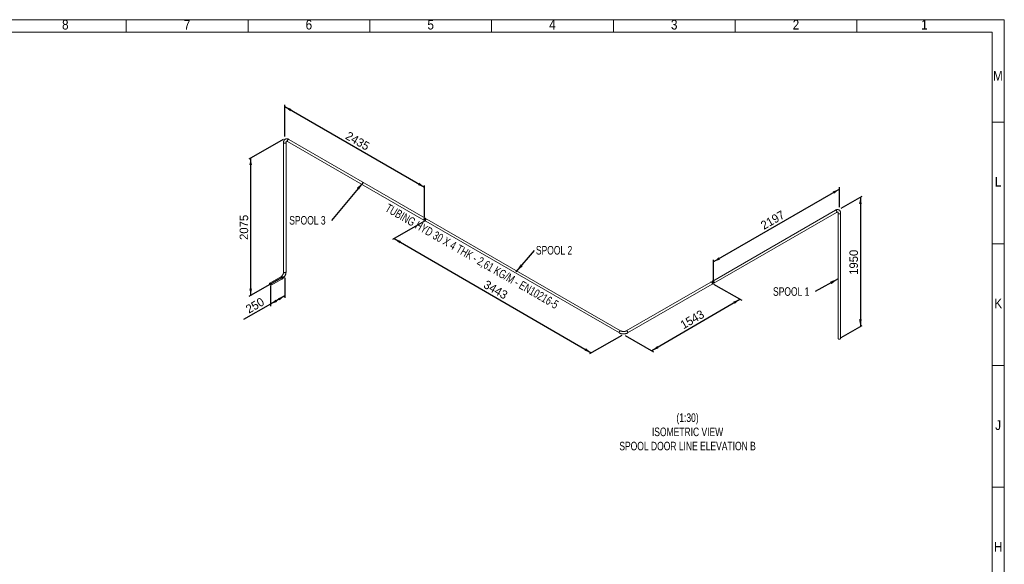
# Paper-space layout 'Hoja2' of a CAD drawing. Header units: millimetres. Extents: x 450 to 25135, y 150 to 17673.
# Tile 19 of 19: x 12952 to 25080, y 10960 to 17673. Entities that reach past the tile are written whole.
import ezdxf

# ---------------------------------------------------------------- set-up
doc = ezdxf.new("R2010")
doc.units = ezdxf.units.MM
doc.linetypes.add('SLD-Continua', pattern=[0])
doc.layers.add('COTAS', color=1, linetype='SLD-Continua')
doc.styles.add('SLDTEXTSTYLE3', font='GOTHIC.TTF', dxfattribs={"width": 0.913})
doc.styles.add('SLDTEXTSTYLE6', font='ARIALN.TTF', dxfattribs={"width": 0.87})
doc.styles.add('SLDTEXTSTYLE8', font='ARIAL.TTF', dxfattribs={"width": 0.948})
doc.styles.get("Standard").update_dxf_attribs({"font": 'ARIALN.TTF'})
doc.dimstyles.new('SLDDIMSTYLE3', dxfattribs={"dimtxt": 105, "dimasz": 105, "dimexe": 0, "dimexo": 0.0625, "dimgap": 26.25, "dimtad": 1, "dimlfac": 0.857143, "dimrnd": 1e-09, "dimzin": 12, "dimdsep": 46, "dimtxsty": 'SLDTEXTSTYLE8', "dimsah": 1, "dimcen": 0.09, "dimadec": 0, "dimazin": 3, "dimtfac": 1, "dimtofl": 0, "dimtmove": 0, "dimatfit": 3, "dimfxl": 1, "dimfrac": 2, "dimtolj": 1, "dimtzin": 12, "dimarcsym": 0})
doc.dimstyles.new('SLDDIMSTYLE4', dxfattribs={"dimtxt": 0.18, "dimasz": 105, "dimexe": 0, "dimexo": 0.0625, "dimgap": 0, "dimtad": 0, "dimtih": 1, "dimtoh": 1, "dimdec": 0, "dimrnd": 1e-09, "dimzin": 0, "dimdsep": 46, "dimtxsty": 'Standard', "dimsah": 1, "dimcen": 0.09, "dimadec": 0, "dimazin": 0, "dimtfac": 105, "dimtdec": 0, "dimtofl": 0, "dimtmove": 0, "dimatfit": 3, "dimfxl": 1, "dimfrac": 2, "dimtolj": 1, "dimtzin": 0, "dimarcsym": 0})
doc.dimstyles.new('SLDDIMSTYLE5', dxfattribs={"dimtxt": 105, "dimasz": 105, "dimexe": 0, "dimexo": 0.0625, "dimgap": 26.25, "dimtad": 1, "dimdec": 0, "dimlfac": 0.857143, "dimrnd": 1e-09, "dimzin": 12, "dimdsep": 46, "dimtxsty": 'SLDTEXTSTYLE8', "dimsah": 1, "dimcen": 0.09, "dimadec": 0, "dimazin": 3, "dimtfac": 1, "dimtdec": 0, "dimtofl": 0, "dimtmove": 0, "dimatfit": 3, "dimfxl": 1, "dimfrac": 2, "dimtolj": 1, "dimtzin": 12, "dimarcsym": 0})

# ---------------------------------------------------------------- blocks, each defined once
blk = doc.blocks.new('_D_6')
at = {"layer": 'COTAS', "ltscale": 30}
for p, q in [((23071, 15348), (23329, 15497)), ((23308, 15485), (23308, 13893)), ((23071, 13756), (23329, 13905))]:
    blk.add_line(p, q, dxfattribs=at)
for points in [[(23308, 15485), (23291, 15399), (23324, 15399)], [(23308, 13893), (23324, 13978), (23291, 13978)]]:
    blk.add_solid(points, dxfattribs=at)
at = {"layer": 'COTAS', "ltscale": 30, "insert": (23172, 14528), "char_height": 105, "attachment_point": 1, "rotation": 90, "style": 'SLDTEXTSTYLE8'}
blk.add_mtext('1950', dxfattribs=at)
blk = doc.blocks.new('_D_7')
at = {"layer": 'COTAS', "ltscale": 30}
for p, q in [((17939, 15190), (17542, 14962)), ((17564, 14974), (19993, 13566)), ((20368, 13781), (19971, 13553))]:
    blk.add_line(p, q, dxfattribs=at)
for points in [[(17564, 14974), (17630, 14917), (17646, 14945)], [(19993, 13566), (19927, 13623), (19910, 13595)]]:
    blk.add_solid(points, dxfattribs=at)
at = {"layer": 'COTAS', "ltscale": 30, "insert": (18707, 14468), "char_height": 105, "attachment_point": 1, "rotation": 329.8873, "style": 'SLDTEXTSTYLE8'}
blk.add_mtext('3443', dxfattribs=at)
blk = doc.blocks.new('_D_8')
at = {"layer": 'COTAS', "ltscale": 30}
for p, q in [((16217, 16233), (16217, 16625)), ((16217, 16601), (17939, 15607)), ((17939, 15239), (17939, 15631))]:
    blk.add_line(p, q, dxfattribs=at)
for points in [[(16217, 16601), (16283, 16544), (16300, 16572)], [(17939, 15607), (17873, 15663), (17857, 15635)]]:
    blk.add_solid(points, dxfattribs=at)
at = {"layer": 'COTAS', "ltscale": 30, "insert": (17007, 16301), "char_height": 105, "attachment_point": 1, "rotation": 330.0027, "style": 'SLDTEXTSTYLE8'}
blk.add_mtext('2435', dxfattribs=at)
blk = doc.blocks.new('_D_9')
at = {"layer": 'COTAS', "ltscale": 30}
for p, q in [((21496, 14415), (21846, 14215)), ((20739, 13594), (21824, 14227)), ((20410, 13781), (20760, 13581))]:
    blk.add_line(p, q, dxfattribs=at)
for points in [[(21824, 14227), (21742, 14198), (21759, 14170)], [(20739, 13594), (20821, 13623), (20805, 13651)]]:
    blk.add_solid(points, dxfattribs=at)
at = {"layer": 'COTAS', "ltscale": 30, "insert": (21075, 13946), "char_height": 105, "attachment_point": 1, "rotation": 30.2552, "style": 'SLDTEXTSTYLE8'}
blk.add_mtext('1543', dxfattribs=at)
blk = doc.blocks.new('_D_10')
at = {"layer": 'COTAS', "ltscale": 30}
for p, q in [((16196, 16196), (15776, 15954)), ((15797, 14271), (15797, 15966)), ((16196, 14502), (15776, 14259))]:
    blk.add_line(p, q, dxfattribs=at)
for points in [[(15797, 15966), (15781, 15880), (15813, 15880)], [(15797, 14271), (15813, 14357), (15781, 14357)]]:
    blk.add_solid(points, dxfattribs=at)
at = {"layer": 'COTAS', "ltscale": 30, "insert": (15661, 14958), "char_height": 105, "attachment_point": 1, "rotation": 90, "style": 'SLDTEXTSTYLE8'}
blk.add_mtext('2075', dxfattribs=at)
blk = doc.blocks.new('_D_11')
at = {"layer": 'COTAS', "ltscale": 30}
for p, q in [((16217, 14490), (16217, 14244)), ((16040, 14388), (16040, 14142)), ((16217, 14269), (16040, 14167)), ((16040, 14167), (15710, 13976))]:
    blk.add_line(p, q, dxfattribs=at)
for points in [[(16040, 14167), (16123, 14195), (16107, 14223)], [(16217, 14269), (16135, 14240), (16151, 14212)]]:
    blk.add_solid(points, dxfattribs=at)
at = {"layer": 'COTAS', "ltscale": 30, "insert": (15723, 14139), "char_height": 105, "attachment_point": 1, "rotation": 29.9973, "style": 'SLDTEXTSTYLE8'}
blk.add_mtext('250', dxfattribs=at)
blk = doc.blocks.new('_D_12')
at = {"layer": 'COTAS', "ltscale": 30}
for p, q in [((23049, 15584), (21496, 14687)), ((23049, 15360), (23049, 15608)), ((21496, 14463), (21496, 14711))]:
    blk.add_line(p, q, dxfattribs=at)
for points in [[(23049, 15584), (22967, 15555), (22983, 15527)], [(21496, 14687), (21578, 14716), (21562, 14744)]]:
    blk.add_solid(points, dxfattribs=at)
at = {"layer": 'COTAS', "ltscale": 30, "insert": (22066, 15172), "char_height": 105, "attachment_point": 1, "rotation": 29.9973, "style": 'SLDTEXTSTYLE8'}
blk.add_mtext('2197', dxfattribs=at)
blk = doc.blocks.new('SW_NOTE_0_33')
at = {"layer": 'COTAS', "color": 0, "ltscale": 30, "insert": (16, 55), "char_height": 105, "attachment_point": 1, "style": 'SLDTEXTSTYLE6'}
blk.add_mtext('SPOOL 2', dxfattribs=at)
blk = doc.blocks.new('SW_NOTE_0_34')
at = {"layer": 'COTAS', "color": 0, "ltscale": 30, "insert": (-519, 54), "char_height": 105, "attachment_point": 1, "style": 'SLDTEXTSTYLE6'}
blk.add_mtext('SPOOL 1', dxfattribs=at)
blk = doc.blocks.new('SW_NOTE_0_35')
at = {"layer": 'COTAS', "color": 0, "ltscale": 30, "insert": (-520, 53), "char_height": 105, "attachment_point": 1, "style": 'SLDTEXTSTYLE6'}
blk.add_mtext('SPOOL 3', dxfattribs=at)

psp = doc.layouts.new('Hoja2')

# ---------------------------------------------------------------- linework, layer by layer
at = {"color": 7, "linetype": 'SLD-Continua', "lineweight": 18, "ltscale": 30}
for p, q in [((450, 17670), (25080, 17670)), ((14265, 17520), (14265, 17670)), ((15765, 17520), (15765, 17670)), ((17265, 17520), (17265, 17670)), ((18765, 17520), (18765, 17670)), ((20265, 17520), (20265, 17670)), ((21765, 17520), (21765, 17670)), ((23265, 17520), (23265, 17670)), ((25080, 17670), (25080, 150)), ((600, 17520), (24930, 17520)), ((24930, 17520), (24930, 300)), ((24930, 16410), (25080, 16410)), ((16202.228, 16159.506), (16202.228, 14563.168)), ((16232.228, 14563.168), (16232.228, 16159.506)), ((16252.155, 16171.015), (17931.533, 15201.531)), ((17946.532, 15227.512), (16267.153, 16196.997)), ((22999.367, 15324.256), (21488.28, 14451.924)), ((21503.279, 14425.943), (23014.366, 15298.275)), ((23034.293, 15286.765), (23034.293, 13743.503)), ((23064.293, 13743.503), (23064.293, 15286.765)), ((17952.746, 15189.284), (20339.232, 13811.596)), ((20354.231, 13837.577), (17967.745, 15215.266)), ((24930, 14910), (25080, 14910)), ((16167.302, 14502.674), (16032.951, 14425.116)), ((16047.95, 14399.134), (16182.301, 14476.693)), ((21467.067, 14439.678), (20424.085, 13837.577)), ((20439.083, 13811.596), (21482.066, 14413.697)), ((24930, 13410), (25080, 13410)), ((24930, 11910), (25080, 11910))]:
    psp.add_line(p, q, dxfattribs=at)
at = {"color": 7, "linetype": 'SLD-Continua', "lineweight": 18, "ltscale": 30, "flags": 128}
for points in [[(16267.153, 16196.997), (16265.093, 16198.141), (16261.263, 16200.027), (16257.388, 16201.621), (16253.498, 16202.902), (16249.619, 16203.858), (16245.78, 16204.48), (16242.007, 16204.766), (16238.327, 16204.719), (16234.761, 16204.347), (16231.326, 16203.661), (16228.038, 16202.673), (16224.907, 16201.397), (16221.945, 16199.844), (16219.16, 16198.027), (16216.562, 16195.958), (16214.159, 16193.65), (16211.956, 16191.11), (16209.959, 16188.345), (16208.173, 16185.36), (16206.606, 16182.16), (16205.265, 16178.75), (16204.159, 16175.138), (16203.296, 16171.337), (16202.683, 16167.363), (16202.327, 16163.237), (16202.228, 16159.506)], [(16202.228, 16159.504), (16202.296, 16158.678), (16202.69, 16157.372), (16203.425, 16156.115), (16204.483, 16154.939), (16205.84, 16153.869), (16207.464, 16152.932), (16209.317, 16152.149), (16211.355, 16151.538), (16213.531, 16151.114), (16215.793, 16150.886), (16218.089, 16150.861), (16220.365, 16151.038), (16222.567, 16151.414), (16224.644, 16151.979), (16226.548, 16152.721), (16228.233, 16153.622), (16229.66, 16154.66), (16230.795, 16155.813), (16231.613, 16157.052), (16232.093, 16158.348), (16232.228, 16159.518)], [(16202.228, 16159.506), (16202.23, 16159.34), (16202.45, 16158.02), (16203.016, 16156.735), (16203.915, 16155.515), (16205.126, 16154.389), (16206.621, 16153.383)], [(16206.621, 16153.383), (16208.364, 16152.52), (16210.315, 16151.821), (16212.429, 16151.302), (16214.654, 16150.975), (16216.94, 16150.848), (16219.233, 16150.924), (16221.479, 16151.201), (16223.625, 16151.673), (16225.621, 16152.329), (16227.42, 16153.153), (16228.981, 16154.125), (16230.266, 16155.224), (16231.245, 16156.423), (16231.896, 16157.695), (16232.203, 16159.008), (16232.228, 16159.506)], [(16232.228, 16159.506), (16232.25, 16160.852), (16232.41, 16163.251), (16232.71, 16165.416), (16233.126, 16167.332), (16233.634, 16168.989), (16234.207, 16170.387), (16234.818, 16171.534), (16235.446, 16172.449), (16236.084, 16173.165), (16236.758, 16173.731), (16237.596, 16174.212), (16238.469, 16174.522), (16239.441, 16174.711), (16240.561, 16174.786), (16241.845, 16174.731), (16243.444, 16174.499), (16245.209, 16174.07), (16247.129, 16173.429), (16249.189, 16172.561), (16251.368, 16171.458), (16252.155, 16171.015)], [(16249.047, 16177.883), (16249.172, 16179.824), (16249.542, 16181.864), (16250.149, 16183.953), (16250.979, 16186.044), (16252.012, 16188.087), (16253.224, 16190.035), (16254.587, 16191.841), (16256.069, 16193.463), (16257.635, 16194.864), (16259.248, 16196.011), (16260.87, 16196.875), (16262.465, 16197.439), (16263.993, 16197.687), (16265.419, 16197.615), (16266.711, 16197.224), (16267.153, 16196.997)], [(16252.155, 16171.015), (16252.012, 16171.101), (16250.979, 16171.951), (16250.149, 16173.084), (16249.542, 16174.473), (16249.172, 16176.085), (16249.047, 16177.883)], [(16252.166, 16171.009), (16251.471, 16171.489), (16250.537, 16172.484), (16249.816, 16173.748), (16249.326, 16175.253), (16249.078, 16176.963), (16249.078, 16178.838), (16249.326, 16180.835), (16249.816, 16182.905), (16250.537, 16185.002), (16251.471, 16187.075), (16252.597, 16189.076), (16253.889, 16190.958), (16255.315, 16192.678), (16256.843, 16194.194), (16258.438, 16195.471), (16260.06, 16196.48), (16261.673, 16197.196), (16263.239, 16197.603), (16264.721, 16197.691), (16266.084, 16197.459), (16267.154, 16196.996)], [(23064.293, 15286.765), (23064.254, 15289.122), (23063.973, 15293.383), (23063.416, 15297.535), (23062.581, 15301.545), (23061.47, 15305.382), (23060.089, 15309.019), (23058.45, 15312.429), (23056.57, 15315.593), (23054.465, 15318.496), (23052.154, 15321.128), (23049.654, 15323.482), (23046.984, 15325.555), (23044.158, 15327.345), (23041.192, 15328.849), (23038.102, 15330.065), (23034.901, 15330.993), (23031.6, 15331.631), (23028.207, 15331.978), (23024.73, 15332.032), (23021.175, 15331.789), (23017.551, 15331.246), (23013.87, 15330.399), (23010.147, 15329.246), (23006.399, 15327.789), (23002.649, 15326.035), (22999.367, 15324.256)], [(22999.367, 15324.256), (23000.437, 15324.718), (23001.8, 15324.951), (23003.282, 15324.863), (23004.847, 15324.455), (23006.461, 15323.739), (23008.083, 15322.731), (23009.677, 15321.453), (23011.206, 15319.937), (23012.632, 15318.218), (23013.924, 15316.336), (23015.05, 15314.335), (23015.984, 15312.261), (23016.705, 15310.165), (23017.194, 15308.094), (23017.442, 15306.098), (23017.442, 15304.223), (23017.194, 15302.513), (23016.705, 15301.008), (23015.984, 15299.743), (23015.05, 15298.749), (23014.366, 15298.275)], [(22999.369, 15324.257), (22999.81, 15324.483), (23001.101, 15324.875), (23002.528, 15324.947), (23004.056, 15324.698), (23005.65, 15324.135), (23007.273, 15323.27), (23008.886, 15322.124), (23010.452, 15320.723), (23011.934, 15319.101), (23013.297, 15317.295), (23014.509, 15315.347), (23015.542, 15313.304), (23016.372, 15311.213), (23016.979, 15309.123), (23017.349, 15307.084), (23017.473, 15305.143)], [(23017.473, 15305.143), (23017.349, 15303.345), (23016.979, 15301.732), (23016.372, 15300.344), (23015.542, 15299.211), (23014.509, 15298.361), (23014.353, 15298.267)], [(23014.366, 15298.275), (23015.543, 15298.928), (23017.701, 15299.989), (23019.724, 15300.812), (23021.592, 15301.409), (23023.281, 15301.797), (23024.777, 15302), (23026.075, 15302.044), (23027.181, 15301.957), (23028.12, 15301.763), (23028.947, 15301.461), (23029.783, 15300.976), (23030.488, 15300.375), (23031.138, 15299.627), (23031.763, 15298.694), (23032.358, 15297.554), (23032.956, 15296.053), (23033.467, 15294.309), (23033.871, 15292.325), (23034.149, 15290.107), (23034.283, 15287.668), (23034.293, 15286.765)], [(23034.293, 15286.765), (23034.428, 15285.608), (23034.908, 15284.311), (23035.726, 15283.072), (23036.861, 15281.92), (23038.288, 15280.881), (23039.973, 15279.981), (23041.876, 15279.239), (23043.954, 15278.673), (23046.156, 15278.298), (23048.432, 15278.12), (23050.728, 15278.146), (23052.99, 15278.373), (23055.166, 15278.797), (23057.204, 15279.408), (23059.057, 15280.192), (23060.681, 15281.129), (23062.038, 15282.199), (23063.096, 15283.375), (23063.831, 15284.631), (23064.225, 15285.937), (23064.293, 15286.765)], [(23034.293, 15286.763), (23034.318, 15286.268), (23034.625, 15284.954), (23035.276, 15283.683), (23036.255, 15282.484), (23037.54, 15281.385), (23039.101, 15280.412), (23040.9, 15279.589), (23042.896, 15278.933), (23045.042, 15278.461), (23047.288, 15278.184), (23049.581, 15278.108), (23051.867, 15278.234), (23054.092, 15278.561), (23056.205, 15279.08), (23058.156, 15279.779), (23059.9, 15280.642)], [(23059.9, 15280.642), (23061.395, 15281.649), (23062.606, 15282.775), (23063.505, 15283.995), (23064.071, 15285.28), (23064.291, 15286.6), (23064.293, 15286.766)], [(17939.033, 15202.273), (17937.413, 15201.482), (17935.832, 15200.997), (17934.326, 15200.828), (17932.93, 15200.98), (17931.678, 15201.45), (17930.597, 15202.227), (17929.715, 15203.291), (17929.05, 15204.619), (17928.62, 15206.178), (17928.434, 15207.934), (17928.496, 15209.843), (17928.805, 15211.863), (17929.354, 15213.944), (17930.13, 15216.039), (17931.114, 15218.099), (17932.284, 15220.075), (17933.612, 15221.92), (17935.068, 15223.593), (17936.616, 15225.052), (17938.221, 15226.265), (17939.845, 15227.202), (17941.449, 15227.842), (17942.998, 15228.17), (17944.453, 15228.178), (17945.781, 15227.866), (17946.951, 15227.241), (17947.935, 15226.318), (17948.711, 15225.119), (17949.26, 15223.671), (17949.569, 15222.009), (17949.631, 15220.171), (17949.445, 15218.2), (17949.015, 15216.144), (17948.351, 15214.049), (17947.468, 15211.966), (17946.388, 15209.942), (17945.135, 15208.026), (17943.739, 15206.262), (17942.233, 15204.691), (17940.652, 15203.351), (17939.033, 15202.273)], [(17939.033, 15205.539), (17937.644, 15204.882), (17936.3, 15204.534), (17935.043, 15204.508), (17933.915, 15204.803), (17932.951, 15205.411), (17932.183, 15206.311), (17931.635, 15207.475), (17931.325, 15208.866), (17931.262, 15210.439), (17931.449, 15212.142), (17931.88, 15213.923), (17932.541, 15215.722), (17933.411, 15217.483), (17934.461, 15219.149), (17935.658, 15220.665), (17936.963, 15221.985), (17938.335, 15223.065), (17939.73, 15223.87), (17941.102, 15224.374), (17942.407, 15224.562), (17943.604, 15224.427), (17944.655, 15223.974), (17945.524, 15223.217), (17946.185, 15222.18), (17946.616, 15220.898), (17946.803, 15219.41), (17946.74, 15217.765), (17946.43, 15216.016), (17945.882, 15214.219), (17945.114, 15212.432), (17944.15, 15210.712), (17943.022, 15209.114), (17941.766, 15207.69), (17940.421, 15206.485), (17939.033, 15205.539)], [(17949.639, 15196.152), (17949.763, 15198.094), (17950.133, 15200.133), (17950.741, 15202.223), (17951.57, 15204.313), (17952.603, 15206.357), (17953.816, 15208.304), (17955.179, 15210.11), (17956.661, 15211.733), (17958.226, 15213.133), (17959.84, 15214.28), (17961.462, 15215.145), (17963.056, 15215.708), (17964.585, 15215.956), (17966.011, 15215.884), (17967.303, 15215.493), (17967.745, 15215.266)], [(17952.746, 15189.284), (17952.603, 15189.37), (17951.57, 15190.22), (17950.741, 15191.353), (17950.133, 15192.742), (17949.763, 15194.354), (17949.639, 15196.152)], [(16202.228, 14563.168), (16202.205, 14561.768), (16202.029, 14558.961), (16201.674, 14555.991), (16201.131, 14552.879), (16200.397, 14549.651), (16199.471, 14546.333), (16198.354, 14542.954), (16197.052, 14539.542), (16195.571, 14536.123), (16193.921, 14532.726), (16192.112, 14529.378), (16190.159, 14526.106), (16188.076, 14522.935), (16185.881, 14519.891), (16183.593, 14516.996), (16181.233, 14514.272), (16178.822, 14511.738), (16176.383, 14509.411), (16173.941, 14507.306), (16171.521, 14505.434), (16169.149, 14503.803), (16167.302, 14502.674)], [(16182.301, 14476.693), (16184.337, 14477.913), (16188.01, 14480.344), (16191.608, 14483.021), (16195.121, 14485.93), (16198.536, 14489.055), (16201.842, 14492.381), (16205.028, 14495.891), (16208.084, 14499.57), (16211.001, 14503.403), (16213.769, 14507.374), (16216.378, 14511.469), (16218.821, 14515.671), (16221.087, 14519.967), (16223.169, 14524.339), (16225.057, 14528.772), (16226.744, 14533.251), (16228.22, 14537.762), (16229.479, 14542.288), (16230.512, 14546.815), (16231.31, 14551.328), (16231.865, 14555.812), (16232.169, 14560.25), (16232.228, 14563.168)], [(16206.621, 14557.045), (16205.126, 14558.052), (16203.915, 14559.178), (16203.016, 14560.398), (16202.45, 14561.683), (16202.23, 14563.003), (16202.228, 14563.181)], [(16232.228, 14563.168), (16232.093, 14562.011), (16231.613, 14560.714), (16230.795, 14559.475), (16229.66, 14558.323), (16228.233, 14557.284), (16226.548, 14556.384), (16224.644, 14555.642), (16222.567, 14555.076), (16220.365, 14554.701), (16218.089, 14554.523), (16215.793, 14554.549), (16213.531, 14554.776), (16211.355, 14555.2), (16209.317, 14555.811), (16207.464, 14556.595), (16205.84, 14557.532), (16204.483, 14558.602), (16203.425, 14559.778), (16202.69, 14561.034), (16202.296, 14562.34), (16202.228, 14563.168)], [(16232.228, 14563.166), (16232.203, 14562.671), (16231.896, 14561.357), (16231.245, 14560.086), (16230.266, 14558.887), (16228.981, 14557.788), (16227.42, 14556.815), (16225.621, 14555.992), (16223.625, 14555.336), (16221.479, 14554.864), (16219.233, 14554.587), (16216.94, 14554.511), (16214.654, 14554.637), (16212.429, 14554.964), (16210.315, 14555.483), (16208.364, 14556.182), (16206.621, 14557.045)], [(16167.294, 14502.67), (16168.053, 14503.029), (16169.381, 14503.341), (16170.836, 14503.333), (16172.384, 14503.005), (16173.989, 14502.365), (16175.613, 14501.427), (16177.218, 14500.215), (16178.766, 14498.755), (16180.221, 14497.083), (16181.55, 14495.237), (16182.72, 14493.262), (16183.704, 14491.202), (16184.48, 14489.107), (16185.029, 14487.025), (16185.338, 14485.006), (16185.4, 14483.096), (16185.214, 14481.341), (16184.783, 14479.781), (16184.119, 14478.453), (16183.237, 14477.389), (16182.31, 14476.699)], [(16167.302, 14502.674), (16168.371, 14503.137), (16169.734, 14503.369), (16171.216, 14503.281), (16172.782, 14502.874), (16174.395, 14502.157), (16176.018, 14501.149), (16177.612, 14499.872), (16179.14, 14498.355), (16180.567, 14496.636), (16181.858, 14494.754), (16182.984, 14492.753), (16183.918, 14490.68), (16184.639, 14488.583), (16185.129, 14486.513), (16185.377, 14484.516), (16185.377, 14482.641), (16185.129, 14480.931), (16184.639, 14479.426), (16183.918, 14478.162), (16182.984, 14477.167), (16182.301, 14476.693)], [(21485.173, 14420.564), (21485.049, 14422.506), (21484.679, 14424.545), (21484.072, 14426.635), (21483.242, 14428.726), (21482.209, 14430.769), (21480.996, 14432.716), (21479.633, 14434.522), (21478.152, 14436.145), (21476.586, 14437.546), (21474.973, 14438.692), (21473.35, 14439.557), (21471.756, 14440.12), (21470.228, 14440.369), (21468.801, 14440.296), (21467.51, 14439.905), (21467.067, 14439.678)], [(21506.386, 14432.811), (21506.262, 14434.752), (21505.892, 14436.791), (21505.285, 14438.881), (21504.455, 14440.972), (21503.422, 14443.015), (21502.21, 14444.962), (21500.847, 14446.769), (21499.365, 14448.391), (21497.799, 14449.792), (21496.186, 14450.938), (21494.563, 14451.803), (21492.969, 14452.366), (21491.441, 14452.615), (21490.014, 14452.543), (21488.723, 14452.151), (21487.597, 14451.45), (21486.663, 14450.456), (21485.942, 14449.191), (21485.452, 14447.686), (21485.204, 14445.976), (21485.204, 14444.101), (21485.452, 14442.105), (21485.942, 14440.034), (21486.663, 14437.938), (21487.597, 14435.865), (21488.723, 14433.864), (21490.014, 14431.981), (21491.441, 14430.262), (21492.969, 14428.746), (21494.563, 14427.468), (21496.186, 14426.46), (21497.799, 14425.744), (21499.365, 14425.337), (21500.847, 14425.248), (21502.21, 14425.481), (21503.422, 14426.029), (21504.455, 14426.879), (21505.285, 14428.012), (21505.892, 14429.4), (21506.262, 14431.013), (21506.386, 14432.811)], [(21503.558, 14434.443), (21503.433, 14436.119), (21503.062, 14437.886), (21502.457, 14439.686), (21501.637, 14441.462), (21500.629, 14443.156), (21499.466, 14444.715), (21498.183, 14446.088), (21496.824, 14447.231), (21495.431, 14448.108), (21494.049, 14448.69), (21492.723, 14448.958), (21491.495, 14448.903), (21490.404, 14448.529), (21489.487, 14447.846), (21488.772, 14446.876), (21488.282, 14445.652), (21488.033, 14444.211), (21488.033, 14442.601), (21488.282, 14440.872), (21488.772, 14439.082), (21489.487, 14437.287), (21490.404, 14435.545), (21491.495, 14433.911), (21492.723, 14432.439), (21494.049, 14431.176), (21495.431, 14430.162), (21496.824, 14429.43), (21498.183, 14429.004), (21499.466, 14428.896), (21500.629, 14429.112), (21501.637, 14429.643), (21502.457, 14430.472), (21503.062, 14431.574), (21503.433, 14432.912), (21503.558, 14434.443)], [(16051.057, 14406.002), (16050.933, 14407.943), (16050.563, 14409.983), (16049.956, 14412.072), (16049.126, 14414.163), (16048.093, 14416.206), (16046.881, 14418.154), (16045.518, 14419.96), (16044.036, 14421.582), (16042.47, 14422.983), (16040.857, 14424.13), (16039.234, 14424.994), (16037.64, 14425.558), (16036.112, 14425.806), (16034.685, 14425.734), (16033.394, 14425.343), (16032.268, 14424.642), (16031.334, 14423.647), (16030.613, 14422.383), (16030.123, 14420.878), (16029.875, 14419.168), (16029.875, 14417.292), (16030.123, 14415.296), (16030.613, 14413.226), (16031.334, 14411.129), (16032.268, 14409.056), (16033.394, 14407.055), (16034.685, 14405.173), (16036.112, 14403.453), (16037.64, 14401.937), (16039.234, 14400.66), (16040.857, 14399.651), (16042.47, 14398.935), (16044.036, 14398.528), (16045.518, 14398.44), (16046.881, 14398.672), (16048.093, 14399.22), (16049.126, 14400.07), (16049.956, 14401.203), (16050.563, 14402.592), (16050.933, 14404.204), (16051.057, 14406.002)], [(16048.229, 14407.635), (16048.104, 14409.311), (16047.733, 14411.077), (16047.128, 14412.877), (16046.308, 14414.653), (16045.3, 14416.348), (16044.137, 14417.907), (16042.854, 14419.28), (16041.495, 14420.423), (16040.102, 14421.299), (16038.72, 14421.881), (16037.394, 14422.149), (16036.166, 14422.095), (16035.076, 14421.72), (16034.158, 14421.037), (16033.443, 14420.068), (16032.953, 14418.843), (16032.704, 14417.402), (16032.704, 14415.792), (16032.953, 14414.064), (16033.443, 14412.273), (16034.158, 14410.478), (16035.076, 14408.736), (16036.166, 14407.103), (16037.394, 14405.631), (16038.72, 14404.367), (16040.102, 14403.354), (16041.495, 14402.622), (16042.854, 14402.195), (16044.137, 14402.088), (16045.3, 14402.303), (16046.308, 14402.834), (16047.128, 14403.663), (16047.733, 14404.765), (16048.104, 14406.103), (16048.229, 14407.635)], [(21482.066, 14413.697), (21482.209, 14413.782), (21483.242, 14414.633), (21484.072, 14415.765), (21484.679, 14417.154), (21485.049, 14418.766), (21485.173, 14420.564)], [(20354.219, 13837.584), (20353.788, 13837.804), (20352.497, 13838.195), (20351.07, 13838.268), (20349.542, 13838.019), (20347.948, 13837.456), (20346.325, 13836.591), (20344.712, 13835.445), (20343.146, 13834.044), (20341.664, 13832.421), (20340.301, 13830.615), (20339.089, 13828.668), (20338.056, 13826.625), (20337.226, 13824.534), (20336.619, 13822.444), (20336.249, 13820.405), (20336.125, 13818.463)], [(20354.231, 13837.577), (20353.161, 13838.039), (20351.798, 13838.272), (20350.316, 13838.183), (20348.751, 13837.776), (20347.137, 13837.06), (20345.515, 13836.052), (20343.921, 13834.774), (20342.392, 13833.258), (20340.966, 13831.539), (20339.674, 13829.657), (20338.548, 13827.655), (20337.614, 13825.582), (20336.894, 13823.486), (20336.404, 13821.415), (20336.156, 13819.419), (20336.156, 13817.544), (20336.404, 13815.834), (20336.894, 13814.329), (20337.614, 13813.064), (20338.548, 13812.07), (20339.232, 13811.596)], [(20424.085, 13837.577), (20422.86, 13836.897), (20420.342, 13835.646), (20417.592, 13834.469), (20414.626, 13833.383), (20411.463, 13832.405), (20408.128, 13831.548), (20404.643, 13830.826), (20401.037, 13830.247), (20397.336, 13829.82), (20393.569, 13829.551), (20389.765, 13829.444), (20385.954, 13829.499), (20382.167, 13829.718), (20378.433, 13830.096), (20374.782, 13830.63), (20371.242, 13831.312), (20367.842, 13832.133), (20364.607, 13833.081), (20361.563, 13834.143), (20358.731, 13835.303), (20356.133, 13836.542), (20354.231, 13837.577)], [(20442.191, 13818.463), (20442.066, 13820.405), (20441.696, 13822.444), (20441.089, 13824.534), (20440.259, 13826.625), (20439.226, 13828.668), (20438.014, 13830.615), (20436.651, 13832.421), (20435.169, 13834.044), (20433.603, 13835.445), (20431.99, 13836.591), (20430.368, 13837.456), (20428.773, 13838.019), (20427.245, 13838.268), (20425.819, 13838.195), (20424.527, 13837.804), (20424.085, 13837.577)], [(20439.085, 13811.597), (20439.767, 13812.07), (20440.701, 13813.064), (20441.422, 13814.329), (20441.912, 13815.834), (20442.159, 13817.544), (20442.159, 13819.419), (20441.912, 13821.415), (20441.422, 13823.486), (20440.701, 13825.582), (20439.767, 13827.655), (20438.641, 13829.657), (20437.349, 13831.539), (20435.923, 13833.258), (20434.395, 13834.774), (20432.8, 13836.052), (20431.178, 13837.06), (20429.565, 13837.776), (20427.999, 13838.183), (20426.517, 13838.272), (20425.154, 13838.039), (20424.096, 13837.584)], [(20336.125, 13818.463), (20336.249, 13816.666), (20336.619, 13815.053), (20337.226, 13813.664), (20338.056, 13812.532), (20339.089, 13811.681), (20339.233, 13811.595)], [(20339.232, 13811.596), (20341.306, 13810.443), (20345.249, 13808.478), (20349.366, 13806.7), (20353.642, 13805.113), (20358.056, 13803.718), (20362.589, 13802.518), (20367.222, 13801.514), (20371.936, 13800.707), (20376.714, 13800.097), (20381.537, 13799.686), (20386.388, 13799.474), (20391.249, 13799.46), (20396.102, 13799.645), (20400.929, 13800.028), (20405.712, 13800.609), (20410.435, 13801.388), (20415.079, 13802.365), (20419.628, 13803.537), (20424.065, 13804.907), (20428.373, 13806.472), (20432.533, 13808.232), (20436.528, 13810.188), (20439.083, 13811.596)], [(20439.083, 13811.596), (20439.226, 13811.681), (20440.259, 13812.532), (20441.089, 13813.664), (20441.696, 13815.053), (20442.066, 13816.666), (20442.191, 13818.463)], [(23034.293, 13743.503), (23034.318, 13743.006), (23034.625, 13741.692), (23035.276, 13740.421), (23036.255, 13739.222), (23037.54, 13738.123), (23039.101, 13737.15), (23040.9, 13736.326), (23042.896, 13735.671), (23045.042, 13735.199), (23047.288, 13734.922), (23049.581, 13734.846), (23051.867, 13734.972), (23054.092, 13735.299), (23056.205, 13735.818), (23058.156, 13736.517), (23059.9, 13737.38)], [(23059.9, 13737.38), (23061.395, 13738.387), (23062.606, 13739.513), (23063.505, 13740.733), (23064.071, 13742.018), (23064.291, 13743.337), (23064.293, 13743.503)]]:
    psp.add_lwpolyline(points, dxfattribs=at)

# ---------------------------------------------------------------- block references
at = {"layer": 'COTAS', "ltscale": 30}
for name, p in [('SW_NOTE_0_35', (16792.045, 15199.542)), ('SW_NOTE_0_33', (19294.218, 14828.48)), ('SW_NOTE_0_34', (22750.038, 14320.896))]:
    psp.add_blockref(name, p, dxfattribs=at)

# ---------------------------------------------------------------- texts
at = {"color": 7, "linetype": 'Continuous', "lineweight": 0, "ltscale": 30, "char_height": 119.062, "attachment_point": 2, "style": 'SLDTEXTSTYLE3'}
for s, insert in [('8', (13513.801, 17670.409)), ('7', (15013.801, 17670.409)), ('6', (16513.801, 17670.409)), ('5', (18013.801, 17670.409)), ('4', (19513.801, 17670.409)), ('3', (21013.801, 17670.409)), ('2', (22513.801, 17670.409)), ('1', (24096.301, 17670.409)), ('M', (25000.852, 17040.409)), ('L', (25003.636, 15735.409)), ('K', (25004.655, 14235.409)), ('J', (25003.953, 12735.409)), ('H', (25004.711, 11235.409))]:
    psp.add_mtext(s, dxfattribs=dict(at, insert=insert))
at = {"layer": 'COTAS', "ltscale": 30, "insert": (18549.61, 14802.395), "char_height": 105, "attachment_point": 2, "rotation": 330, "style": 'SLDTEXTSTYLE6'}
psp.add_mtext('TUBING HYD 30 X 4 THK - 2,61 KG/M - EN10216-5', dxfattribs=at)
at = {"layer": 'COTAS', "ltscale": 30, "insert": (21178.354, 12820.448), "char_height": 105, "attachment_point": 2, "style": 'SLDTEXTSTYLE6'}
psp.add_mtext('(1:30)^JISOMETRIC VIEW^JSPOOL DOOR LINE ELEVATION B', dxfattribs=at)

# ---------------------------------------------------------------- dimensions: what is measured, and where the dimension line sits
at = {"layer": 'COTAS', "ltscale": 30}
for base, p1, p2, angle, dimstyle, picture, middle in [((17939.033, 15606.616), (16217.228, 16208.498), (17939.033, 15214.521), 330.0026883, 'SLDDIMSTYLE3', '_D_8', (17078.13, 16103.605)), ((15796.77, 15965.773), (16217.228, 14514.176), (16217.228, 16208.498), 90, 'SLDDIMSTYLE3', '_D_10', (15796.77, 15118.612)), ((21495.78, 14686.922), (23049.293, 15335.758), (21495.78, 14438.934), 29.9973117, 'SLDDIMSTYLE5', '_D_12', (22272.536, 15135.334)), ((23307.614, 13892.629), (23049.293, 15335.758), (23049.293, 13743.503), 90, 'SLDDIMSTYLE3', '_D_6', (23307.614, 14688.756)), ((19992.554, 13565.67), (17960.246, 15202.275), (20389.158, 13793.563), 329.8872667, 'SLDDIMSTYLE5', '_D_7', (18778.099, 14270.026)), ((16040.451, 14166.505), (16217.228, 14514.176), (16040.451, 14412.125), 29.9973117, 'SLDDIMSTYLE3', '_D_11', (15894.643, 14082.332)), ((21824.471, 14226.776), (20389.158, 13793.563), (21474.566, 14426.687), 30.2552278, 'SLDDIMSTYLE5', '_D_9', (21281.766, 13910.214))]:
    dim = psp.add_linear_dim(base=base, p1=p1, p2=p2, angle=angle, dimstyle=dimstyle, dxfattribs=at)
    dim.commit()
    dim.dimension.update_dxf_attribs({"geometry": picture, "text_midpoint": middle, "dimtype": 160})

# ---------------------------------------------------------------- leaders
for points in [[(17184.199, 15667.598), (16792.045, 15199.542)], [(19067.212, 14566.916), (19294.218, 14828.48)], [(23034.293, 14479.671), (22750.038, 14320.896)]]:
    psp.add_leader(points, dimstyle='SLDDIMSTYLE4', dxfattribs=at)

doc.saveas('drawing.dxf')
